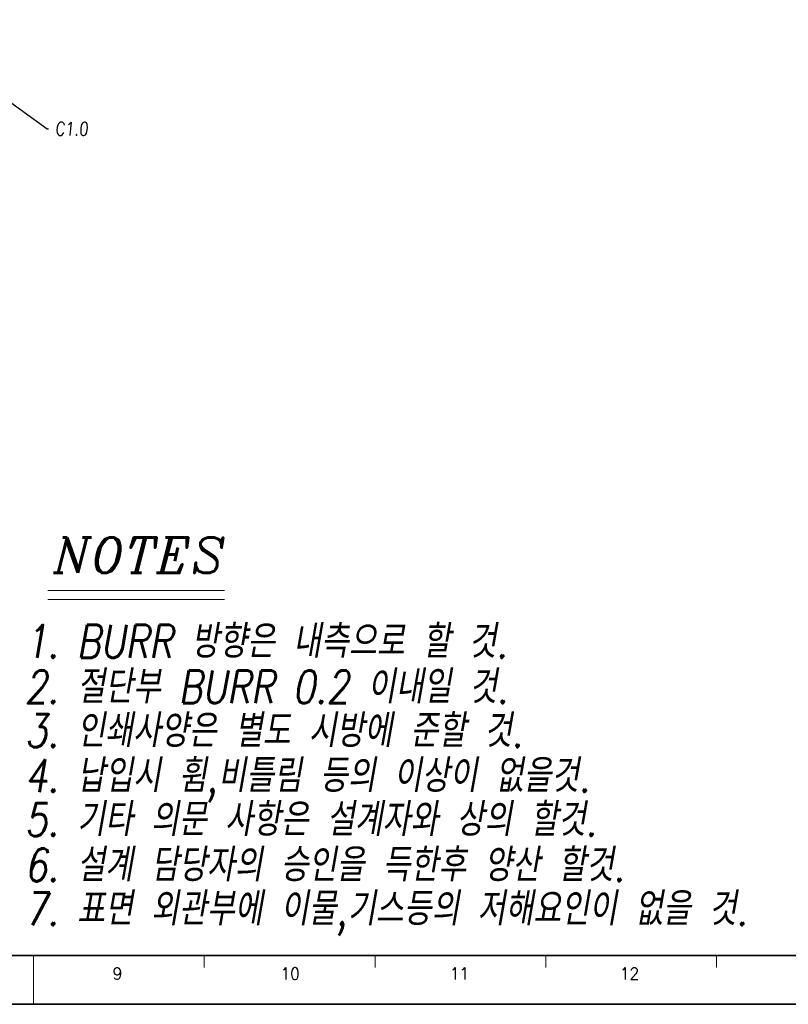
# Model space of a CAD drawing. Header units: millimetres. Extents: x 4497 to 11741, y 5958 to 12619.
# Tile 140 of 256: x 7937 to 8164, y 7844 to 8135. Entities that reach past the tile are written whole.
import ezdxf
from ezdxf import colors
from ezdxf.entities.mleader import LeaderData, LeaderLine
from ezdxf.enums import TextEntityAlignment as Align
from ezdxf.math import Vec2, Vec3

# ---------------------------------------------------------------- set-up
doc = ezdxf.new("R2010")
doc.units = ezdxf.units.MM
doc.header["$LTSCALE"] = 0.8
doc.layers.get('0').update_dxf_attribs({"linetype": 'CONTINUOUS', "lineweight": 0})
doc.layers.add('2', color=3, linetype='CONTINUOUS', lineweight=0)
doc.styles.add('A', font='ITALIC', dxfattribs={"height": 3})
doc.styles.add('linetech', font='romans.shx', dxfattribs={"width": 0.8, "oblique": 10, "bigfont": 'whgtxt.shx'})
doc.styles.get("Standard").update_dxf_attribs({"font": 'romans.shx', "width": 0.8, "oblique": 5, "bigfont": 'whgtxt.shx'})

msp = doc.modelspace()

# ---------------------------------------------------------------- linework, layer by layer
at = {"color": 7, "linetype": 'Continuous', "lineweight": 35}
msp.add_line((7537.626, 7858.724), (8344.765, 7858.724), dxfattribs=at)
at = {"color": 7, "linetype": 'Continuous'}
for p, q in [((7941.196, 7844.614), (7941.196, 7858.724)), ((7991.642, 7855.197), (7991.642, 7858.724)), ((8042.088, 7855.197), (8042.088, 7858.724)), ((8092.534, 7855.197), (8092.534, 7858.724)), ((8142.98, 7855.197), (8142.98, 7858.724))]:
    msp.add_line(p, q, dxfattribs=at)
at = {"color": 7, "linetype": 'Continuous', "lineweight": 35}
msp.add_lwpolyline([(7519.432, 8438.294), (7519.432, 7844.294), (8359.432, 7844.294), (8359.432, 8438.294)], close=True, dxfattribs=at)
at = {"layer": '2'}
for p, q in [((7945.358, 7966.573), (7997.585, 7966.573)), ((7945.358, 7963.965), (7997.585, 7963.965))]:
    msp.add_line(p, q, dxfattribs=at)

# ---------------------------------------------------------------- texts
at = {"color": 7, "linetype": 'Continuous', "width": 0.933333}
for s, height, p in [('9', 3.528, (7965.982, 7853.364)), ('10', 3.5277, (8017.021, 7853.364)), ('11', 3.5277, (8067.028, 7853.364)), ('12', 3.5277, (8117.294, 7853.364))]:
    msp.add_text(s, height=height, dxfattribs=at).set_placement(p, align=Align.MIDDLE_CENTER)
at = {"layer": '2', "style": 'A'}
msp.add_text('NOTES', height=10.4341, dxfattribs=at).set_placement((7947.119, 7971.799))
at = {"layer": '2', "color": 3, "lineweight": 0, "style": 'linetech', "oblique": 10, "width": 0.8}
for s, p in [('1. BURR 방향은 내측으로 할 것.', (7938.584, 7946.664)), ('2. 절단부 BURR 0.2 이내일 것.', (7938.584, 7933.248)), ('3. 인쇄사양은 별도 시방에 준할 것.', (7938.584, 7920.279)), ('4. 납입시 휨,비틀림 등의 이상이 없을것.', (7938.584, 7906.998)), ('5. 기타 의문 사항은 설계자와 상의 할것.', (7938.584, 7894.029)), ('6. 설계 담당자의 승인을 득한후 양산 할것.', (7938.584, 7880.613)), ('7. 표면 외관부에 이물,기스등의 저해요인이 없을 것.', (7938.584, 7867.644))]:
    msp.add_text(s, height=9.73846, dxfattribs=at).set_placement(p)

# ---------------------------------------------------------------- leaders
at = {"layer": '2'}
ml = msp.add_multileader_mtext('Standard', dxfattribs=at)
ml.set_content('C1.0', color=256)
ml.set_leader_properties()
ml.build(insert=Vec2(0, 0))
ml.multileader.update_dxf_attribs({"text_right_attachment_type": 6, "dogleg_length": 0.36})
ctx = ml.context
ctx.base_point, ctx.plane_origin = Vec3(7945.56, 8103.012), Vec3(7922.287, 8119.536)
ctx.right_attachment = 6
notes = []
notes.append((ctx, [(0, (1, 1, 0), (7945.2, 8103.012), (1, 0), 0.36, [(0, [(7922.287, 8119.536)], 0, [])])]))
ctx.mtext.insert, ctx.mtext.flow_direction = Vec3(7947.56, 8105.012), 5
for ctx, leaders in notes:
    for number, flags, end, landing, length, lines in leaders:
        leader = LeaderData()
        leader.index, (leader.has_last_leader_line, leader.has_dogleg_vector, leader.attachment_direction) = number, flags
        leader.last_leader_point, leader.dogleg_vector, leader.dogleg_length = Vec3(end), Vec3(landing), length
        for number, points, colour, breaks in lines:
            line = LeaderLine()
            line.index, line.vertices, line.color, line.breaks = number, Vec3.list(points), colors.encode_raw_color(colour), breaks
            leader.lines.append(line)
        ctx.leaders.append(leader)

doc.saveas('drawing.dxf')
